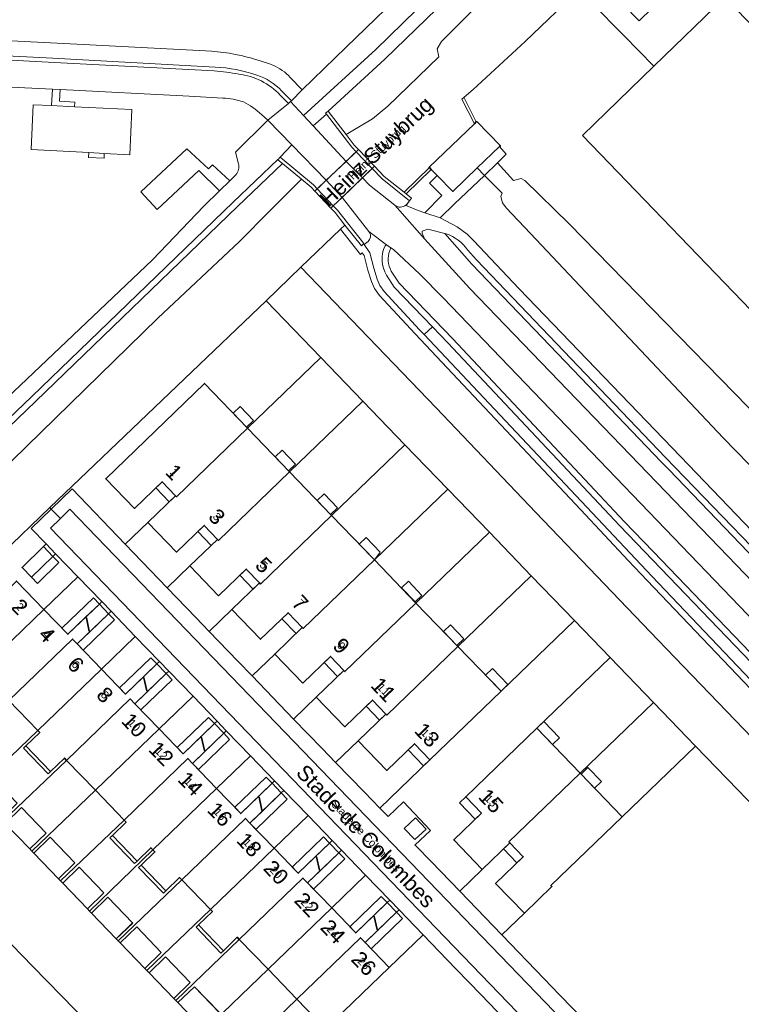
# Model space of a CAD drawing. Header units: metres. Extents: x 124322 to 125871, y 483990 to 485142.
# Tile 48 of 61: x 125176 to 125270, y 484317 to 484445. Entities that reach past the tile are written whole.
import ezdxf
from ezdxf.enums import TextEntityAlignment as Align

# ---------------------------------------------------------------- set-up
doc = ezdxf.new("R2010")
doc.units = ezdxf.units.M
for name, color, linetype, lineweight in [('B-RO-GK-KADEMUUR-GV', 7, 'Continuous', 18), ('B-RO-IE-TERREINAFSCHEIDING_KUNSTMATIG_MUUR-GV', 7, 'Continuous', 18), ('B-RO-KW-KUNSTWERK-GV', 170, 'Continuous', 18), ('B-RO-KW-KUNSTWERK_STEIGER-GV', 170, 'Continuous', 18), ('B-RO-OG-BEBOUWING-GV', 7, 'Continuous', 35), ('B-RO-OG-BEBOUWING-T18', 7, 'Continuous', 18), ('B-RO-OG-BEBOUWING-T18 @ 0.5', 7, 'Continuous', 18), ('B-RO-OG-BEBOUWING-T18 @ 1', 7, 'Continuous', 18), ('B-RO-OG-BEBOUWING_LUIFEL-GV', 7, 'Continuous', 18), ('B-RO-OG-TERREIN_CULTUURSCHEIDING-GV', 7, 'Continuous', 0), ('B-RO-OG-TERREIN_ERF-GV', 7, 'Continuous', 0), ('B-RO-OG-TOPOGRAFIE-T18', 7, 'Continuous', 18), ('B-RO-OG-TOPOGRAFIE-T18 @ 0.5', 7, 'Continuous', 18), ('B-RO-OG-TOPOGRAFIE-T18 @ 1', 7, 'Continuous', 18), ('B-RO-OG-WATER-GV', 151, 'Continuous', 13), ('B-RO-VH-ONVERHARD-GV', 252, 'Continuous', 18), ('B-RO-VH-VERHARDING_GESLOTEN-GV', 252, 'Continuous', 18), ('B-RO-VH-VERHARDING_OPEN-GV', 7, 'Continuous', 9)]:
    doc.layers.add(name, color=color, linetype=linetype, lineweight=lineweight)
doc.styles.add('IBstijl', font='arial.ttf', dxfattribs={"height": 2})

# ---------------------------------------------------------------- blocks, each defined once
blk = doc.blocks.new('*U143')
at = {"layer": 'B-RO-OG-TOPOGRAFIE-T18 @ 0.5', "style": 'IBstijl'}
blk.add_text('Stade de Colombes', height=1, rotation=-46, dxfattribs=at).set_placement((125221.466, 484338.576), align=Align.MIDDLE)
at = {"layer": 'B-RO-OG-TOPOGRAFIE-T18 @ 1', "style": 'IBstijl'}
blk.add_text('Stade de Colombes', height=2, rotation=-46, dxfattribs=at).set_placement((125221.466, 484338.576), align=Align.MIDDLE)
blk = doc.blocks.new('*U153')
at = {"layer": 'B-RO-OG-TOPOGRAFIE-T18 @ 0.5', "style": 'IBstijl'}
blk.add_text('Heinz Stuybrug', height=1, rotation=43.9, dxfattribs=at).set_placement((125222.954, 484427.508), align=Align.MIDDLE)
at = {"layer": 'B-RO-OG-TOPOGRAFIE-T18 @ 1', "style": 'IBstijl'}
blk.add_text('Heinz Stuybrug', height=2, rotation=43.9, dxfattribs=at).set_placement((125222.954, 484427.508), align=Align.MIDDLE)
blk = doc.blocks.new('*U397')
at = {"layer": 'B-RO-OG-BEBOUWING-T18 @ 0.5', "style": 'IBstijl'}
blk.add_text('20', height=1, rotation=-46, dxfattribs=at).set_placement((125209.739, 484333.824), align=Align.MIDDLE)
at = {"layer": 'B-RO-OG-BEBOUWING-T18 @ 1', "style": 'IBstijl'}
blk.add_text('20', height=2, rotation=-46, dxfattribs=at).set_placement((125209.739, 484333.824), align=Align.MIDDLE)
blk = doc.blocks.new('*U398')
at = {"layer": 'B-RO-OG-BEBOUWING-T18 @ 0.5', "style": 'IBstijl'}
blk.add_text('4', height=1, rotation=-46.1, dxfattribs=at).set_placement((125179.883, 484364.777), align=Align.MIDDLE)
at = {"layer": 'B-RO-OG-BEBOUWING-T18 @ 1', "style": 'IBstijl'}
blk.add_text('4', height=2, rotation=-46.1, dxfattribs=at).set_placement((125179.883, 484364.777), align=Align.MIDDLE)
blk = doc.blocks.new('*U399')
at = {"layer": 'B-RO-OG-BEBOUWING-T18 @ 0.5', "style": 'IBstijl'}
blk.add_text('6', height=1, rotation=-46, dxfattribs=at).set_placement((125183.648, 484360.875), align=Align.MIDDLE)
at = {"layer": 'B-RO-OG-BEBOUWING-T18 @ 1', "style": 'IBstijl'}
blk.add_text('6', height=2, rotation=-46, dxfattribs=at).set_placement((125183.648, 484360.875), align=Align.MIDDLE)
blk = doc.blocks.new('*U400')
at = {"layer": 'B-RO-OG-BEBOUWING-T18 @ 0.5', "style": 'IBstijl'}
blk.add_text('1', height=1, rotation=-46.1, dxfattribs=at).set_placement((125196.445, 484385.939), align=Align.MIDDLE)
at = {"layer": 'B-RO-OG-BEBOUWING-T18 @ 1', "style": 'IBstijl'}
blk.add_text('1', height=2, rotation=-46.1, dxfattribs=at).set_placement((125196.445, 484385.939), align=Align.MIDDLE)
blk = doc.blocks.new('*U401')
at = {"layer": 'B-RO-OG-BEBOUWING-T18 @ 0.5', "style": 'IBstijl'}
blk.add_text('14', height=1, rotation=-46, dxfattribs=at).set_placement((125198.602, 484345.371), align=Align.MIDDLE)
at = {"layer": 'B-RO-OG-BEBOUWING-T18 @ 1', "style": 'IBstijl'}
blk.add_text('14', height=2, rotation=-46, dxfattribs=at).set_placement((125198.602, 484345.371), align=Align.MIDDLE)
blk = doc.blocks.new('*U402')
at = {"layer": 'B-RO-OG-BEBOUWING-T18 @ 0.5', "style": 'IBstijl'}
blk.add_text('10', height=1, rotation=-46.1, dxfattribs=at).set_placement((125191.249, 484352.997), align=Align.MIDDLE)
at = {"layer": 'B-RO-OG-BEBOUWING-T18 @ 1', "style": 'IBstijl'}
blk.add_text('10', height=2, rotation=-46.1, dxfattribs=at).set_placement((125191.249, 484352.997), align=Align.MIDDLE)
blk = doc.blocks.new('*U403')
at = {"layer": 'B-RO-OG-BEBOUWING-T18 @ 0.5', "style": 'IBstijl'}
blk.add_text('15', height=1, rotation=-46.1, dxfattribs=at).set_placement((125237.728, 484343.138), align=Align.MIDDLE)
at = {"layer": 'B-RO-OG-BEBOUWING-T18 @ 1', "style": 'IBstijl'}
blk.add_text('15', height=2, rotation=-46.1, dxfattribs=at).set_placement((125237.728, 484343.138), align=Align.MIDDLE)
blk = doc.blocks.new('*U404')
at = {"layer": 'B-RO-OG-BEBOUWING-T18 @ 0.5', "style": 'IBstijl'}
blk.add_text('24', height=1, rotation=-46.1, dxfattribs=at).set_placement((125217.164, 484326.128), align=Align.MIDDLE)
at = {"layer": 'B-RO-OG-BEBOUWING-T18 @ 1', "style": 'IBstijl'}
blk.add_text('24', height=2, rotation=-46.1, dxfattribs=at).set_placement((125217.164, 484326.128), align=Align.MIDDLE)
blk = doc.blocks.new('*U405')
at = {"layer": 'B-RO-OG-BEBOUWING-T18 @ 0.5', "style": 'IBstijl'}
blk.add_text('12', height=1, rotation=-46.1, dxfattribs=at).set_placement((125194.802, 484349.313), align=Align.MIDDLE)
at = {"layer": 'B-RO-OG-BEBOUWING-T18 @ 1', "style": 'IBstijl'}
blk.add_text('12', height=2, rotation=-46.1, dxfattribs=at).set_placement((125194.802, 484349.313), align=Align.MIDDLE)
blk = doc.blocks.new('*U406')
at = {"layer": 'B-RO-OG-BEBOUWING-T18 @ 0.5', "style": 'IBstijl'}
blk.add_text('26', height=1, rotation=-46.1, dxfattribs=at).set_placement((125221.175, 484321.969), align=Align.MIDDLE)
at = {"layer": 'B-RO-OG-BEBOUWING-T18 @ 1', "style": 'IBstijl'}
blk.add_text('26', height=2, rotation=-46.1, dxfattribs=at).set_placement((125221.175, 484321.969), align=Align.MIDDLE)
blk = doc.blocks.new('*U407')
at = {"layer": 'B-RO-OG-BEBOUWING-T18 @ 0.5', "style": 'IBstijl'}
blk.add_text('3', height=1, rotation=-46.1, dxfattribs=at).set_placement((125202.036, 484380.137), align=Align.MIDDLE)
at = {"layer": 'B-RO-OG-BEBOUWING-T18 @ 1', "style": 'IBstijl'}
blk.add_text('3', height=2, rotation=-46.1, dxfattribs=at).set_placement((125202.036, 484380.137), align=Align.MIDDLE)
blk = doc.blocks.new('*U408')
at = {"layer": 'B-RO-OG-BEBOUWING-T18 @ 0.5', "style": 'IBstijl'}
blk.add_text('7', height=1, rotation=-46.1, dxfattribs=at).set_placement((125212.874, 484368.894), align=Align.MIDDLE)
at = {"layer": 'B-RO-OG-BEBOUWING-T18 @ 1', "style": 'IBstijl'}
blk.add_text('7', height=2, rotation=-46.1, dxfattribs=at).set_placement((125212.874, 484368.894), align=Align.MIDDLE)
blk = doc.blocks.new('*U409')
at = {"layer": 'B-RO-OG-BEBOUWING-T18 @ 0.5', "style": 'IBstijl'}
blk.add_text('8', height=1, rotation=-46, dxfattribs=at).set_placement((125187.448, 484356.936), align=Align.MIDDLE)
at = {"layer": 'B-RO-OG-BEBOUWING-T18 @ 1', "style": 'IBstijl'}
blk.add_text('8', height=2, rotation=-46, dxfattribs=at).set_placement((125187.448, 484356.936), align=Align.MIDDLE)
blk = doc.blocks.new('*U410')
at = {"layer": 'B-RO-OG-BEBOUWING-T18 @ 0.5', "style": 'IBstijl'}
blk.add_text('2', height=1, rotation=-46, dxfattribs=at).set_placement((125176.36, 484368.421), align=Align.MIDDLE)
at = {"layer": 'B-RO-OG-BEBOUWING-T18 @ 1', "style": 'IBstijl'}
blk.add_text('2', height=2, rotation=-46, dxfattribs=at).set_placement((125176.36, 484368.421), align=Align.MIDDLE)
blk = doc.blocks.new('*U411')
at = {"layer": 'B-RO-OG-BEBOUWING-T18 @ 0.5', "style": 'IBstijl'}
blk.add_text('16', height=1, rotation=-46, dxfattribs=at).set_placement((125202.437, 484341.396), align=Align.MIDDLE)
at = {"layer": 'B-RO-OG-BEBOUWING-T18 @ 1', "style": 'IBstijl'}
blk.add_text('16', height=2, rotation=-46, dxfattribs=at).set_placement((125202.437, 484341.396), align=Align.MIDDLE)
blk = doc.blocks.new('*U412')
at = {"layer": 'B-RO-OG-BEBOUWING-T18 @ 0.5', "style": 'IBstijl'}
blk.add_text('18', height=1, rotation=-46.1, dxfattribs=at).set_placement((125206.253, 484337.438), align=Align.MIDDLE)
at = {"layer": 'B-RO-OG-BEBOUWING-T18 @ 1', "style": 'IBstijl'}
blk.add_text('18', height=2, rotation=-46.1, dxfattribs=at).set_placement((125206.253, 484337.438), align=Align.MIDDLE)
blk = doc.blocks.new('*U413')
at = {"layer": 'B-RO-OG-BEBOUWING-T18 @ 0.5', "style": 'IBstijl'}
blk.add_text('11', height=1, rotation=-46.1, dxfattribs=at).set_placement((125223.723, 484357.639), align=Align.MIDDLE)
at = {"layer": 'B-RO-OG-BEBOUWING-T18 @ 1', "style": 'IBstijl'}
blk.add_text('11', height=2, rotation=-46.1, dxfattribs=at).set_placement((125223.723, 484357.639), align=Align.MIDDLE)
blk = doc.blocks.new('*U414')
at = {"layer": 'B-RO-OG-BEBOUWING-T18 @ 0.5', "style": 'IBstijl'}
blk.add_text('22', height=1, rotation=-46.1, dxfattribs=at).set_placement((125213.769, 484329.648), align=Align.MIDDLE)
at = {"layer": 'B-RO-OG-BEBOUWING-T18 @ 1', "style": 'IBstijl'}
blk.add_text('22', height=2, rotation=-46.1, dxfattribs=at).set_placement((125213.769, 484329.648), align=Align.MIDDLE)
blk = doc.blocks.new('*U415')
at = {"layer": 'B-RO-OG-BEBOUWING-T18 @ 0.5', "style": 'IBstijl'}
blk.add_text('5', height=1, rotation=-46.1, dxfattribs=at).set_placement((125208.122, 484373.824), align=Align.MIDDLE)
at = {"layer": 'B-RO-OG-BEBOUWING-T18 @ 1', "style": 'IBstijl'}
blk.add_text('5', height=2, rotation=-46.1, dxfattribs=at).set_placement((125208.122, 484373.824), align=Align.MIDDLE)
blk = doc.blocks.new('*U416')
at = {"layer": 'B-RO-OG-BEBOUWING-T18 @ 0.5', "style": 'IBstijl'}
blk.add_text('13', height=1, rotation=-46.1, dxfattribs=at).set_placement((125229.417, 484351.731), align=Align.MIDDLE)
at = {"layer": 'B-RO-OG-BEBOUWING-T18 @ 1', "style": 'IBstijl'}
blk.add_text('13', height=2, rotation=-46.1, dxfattribs=at).set_placement((125229.417, 484351.731), align=Align.MIDDLE)
blk = doc.blocks.new('*U417')
at = {"layer": 'B-RO-OG-BEBOUWING-T18 @ 0.5', "style": 'IBstijl'}
blk.add_text('9', height=1, rotation=-46.1, dxfattribs=at).set_placement((125218.244, 484363.321), align=Align.MIDDLE)
at = {"layer": 'B-RO-OG-BEBOUWING-T18 @ 1', "style": 'IBstijl'}
blk.add_text('9', height=2, rotation=-46.1, dxfattribs=at).set_placement((125218.244, 484363.321), align=Align.MIDDLE)

msp = doc.modelspace()

# ---------------------------------------------------------------- linework, layer by layer
at = {"layer": 'B-RO-GK-KADEMUUR-GV'}
for points in [[(125233.91, 484434.51), (125235.562, 484431.271), (125235.817, 484431.52), (125234.213, 484434.664)], [(125218.843, 484429.913), (125216.53, 484432.943), (125216.188, 484432.681), (125216.298, 484432.537), (125219.59, 484428.226), (125220.158, 484427.635), (125220.469, 484427.931), (125219.917, 484428.506)], [(125210.257, 484426.944), (125209.982, 484426.613), (125210.582, 484426.116), (125213.036, 484424.086), (125214.3, 484423.04), (125214.787, 484422.524), (125215.098, 484422.82), (125214.595, 484423.355)], [(125222.249, 484425.456), (125223.537, 484424.114), (125227.121, 484421.261), (125227.389, 484421.597), (125226.688, 484422.155), (125226.42, 484422.368), (125223.827, 484424.433), (125222.56, 484425.753)], [(125229.944, 484425.342), (125229.701, 484425.597), (125226.42, 484422.368), (125226.688, 484422.155)], [(125217.176, 484420.615), (125216.865, 484420.318), (125217.41, 484419.74), (125218.703, 484418.109), (125220.842, 484415.413), (125221.141, 484415.65), (125221.179, 484415.68), (125217.735, 484420.021)]]:
    msp.add_lwpolyline(points, close=True, dxfattribs=at)
at = {"layer": 'B-RO-IE-TERREINAFSCHEIDING_KUNSTMATIG_MUUR-GV'}
for points in [[(125220.158, 484427.635), (125222.249, 484425.456), (125222.56, 484425.753), (125220.469, 484427.931)], [(125215.098, 484422.82), (125214.787, 484422.524), (125216.865, 484420.318), (125217.176, 484420.615)]]:
    msp.add_lwpolyline(points, close=True, dxfattribs=at)
at = {"layer": 'B-RO-KW-KUNSTWERK-GV'}
msp.add_lwpolyline([(125222.56, 484425.753), (125220.469, 484427.931), (125214.787, 484422.524), (125216.865, 484420.318)], close=True, dxfattribs=at)
at = {"layer": 'B-RO-KW-KUNSTWERK_STEIGER-GV'}
for points in [[(125176.584, 484342.273), (125174.439, 484340.204), (125177.645, 484336.88), (125179.79, 484338.949)], [(125181.374, 484332.999), (125183.521, 484335.066), (125180.317, 484338.394), (125178.17, 484336.327)], [(125184.088, 484334.499), (125181.947, 484332.426), (125185.176, 484329.091), (125187.317, 484331.164)], [(125191.055, 484327.236), (125187.821, 484330.58), (125185.686, 484328.501), (125188.909, 484325.192)], [(125191.581, 484326.724), (125189.433, 484324.659), (125192.632, 484321.332), (125194.78, 484323.397)], [(125198.554, 484319.473), (125195.326, 484322.811), (125193.185, 484320.738), (125196.4, 484317.417)], [(125202.312, 484315.614), (125199.095, 484318.94), (125196.943, 484316.879), (125200.15, 484313.531)]]:
    msp.add_lwpolyline(points, close=True, dxfattribs=at)
at = {"layer": 'B-RO-OG-BEBOUWING-GV'}
for points in [[(125238.833, 484428.316), (125238.949, 484428.414), (125235.873, 484431.575), (125235.817, 484431.52), (125235.562, 484431.271), (125229.672, 484425.621), (125229.701, 484425.597), (125229.944, 484425.342), (125230.726, 484424.541), (125232.744, 484422.471), (125235.918, 484425.567)], [(125206.017, 484391.656), (125200.4, 484397.485), (125187.553, 484385.077), (125191.28, 484381.21), (125194.88, 484384.68), (125196.63, 484382.864), (125196.758, 484382.731)], [(125211.492, 484385.977), (125206.017, 484391.656), (125196.758, 484382.731), (125196.63, 484382.864), (125193.03, 484379.394), (125196.766, 484375.518), (125200.366, 484378.988), (125202.104, 484377.185), (125202.232, 484377.052)], [(125216.967, 484380.295), (125211.492, 484385.977), (125202.232, 484377.052), (125202.104, 484377.185), (125198.504, 484373.715), (125202.242, 484369.837), (125205.842, 484373.307), (125207.58, 484371.503), (125207.708, 484371.37)], [(125222.539, 484374.516), (125216.967, 484380.295), (125207.708, 484371.37), (125207.58, 484371.503), (125203.98, 484368.033), (125207.706, 484364.168), (125211.306, 484367.638), (125213.151, 484365.723), (125213.279, 484365.59)], [(125180.657, 484374.968), (125179.438, 484376.236), (125176.647, 484373.529), (125177.865, 484372.261)], [(125227.959, 484368.894), (125222.539, 484374.516), (125213.279, 484365.59), (125213.151, 484365.723), (125209.551, 484362.253), (125213.204, 484358.463), (125216.804, 484361.933), (125218.57, 484360.102), (125218.698, 484359.969)], [(125179.493, 484368.057), (125175.928, 484371.745), (125173.435, 484369.354), (125172.893, 484369.907), (125167.091, 484364.331), (125167.698, 484363.702), (125165.887, 484361.955), (125169.111, 484358.615), (125170.921, 484360.361), (125171.207, 484360.065)], [(125187.922, 484367.502), (125186.711, 484368.765), (125184.928, 484367.045), (125185.018, 484366.951), (125185.403, 484365.251), (125185.492, 484365.158)], [(125233.424, 484363.224), (125227.959, 484368.894), (125218.698, 484359.969), (125218.57, 484360.102), (125214.97, 484356.632), (125218.682, 484352.781), (125222.282, 484356.251), (125224.036, 484354.431), (125224.164, 484354.298)], [(125183.228, 484364.19), (125183.836, 484363.56), (125185.492, 484365.158), (125185.403, 484365.251), (125185.018, 484366.951), (125184.928, 484367.045), (125182.621, 484364.82), (125179.493, 484368.057), (125171.207, 484360.065), (125174.94, 484356.196)], [(125186.985, 484360.296), (125183.836, 484363.56), (125183.228, 484364.19), (125174.94, 484356.196), (125178.697, 484352.303)], [(125239.035, 484357.402), (125233.424, 484363.224), (125224.164, 484354.298), (125224.036, 484354.431), (125220.436, 484350.961), (125224.162, 484347.096), (125227.762, 484350.566), (125229.775, 484348.477)], [(125195.432, 484359.715), (125194.214, 484360.966), (125192.44, 484359.256), (125192.528, 484359.164), (125192.913, 484357.464), (125193.002, 484357.371)], [(125190.742, 484356.402), (125191.347, 484355.774), (125193.002, 484357.371), (125192.913, 484357.464), (125192.528, 484359.164), (125192.44, 484359.256), (125190.134, 484357.031), (125186.985, 484360.296), (125178.697, 484352.303), (125178.959, 484352.031), (125177.147, 484350.282), (125180.367, 484346.954), (125182.174, 484348.698), (125182.454, 484348.408)], [(125194.497, 484352.508), (125191.347, 484355.774), (125190.742, 484356.402), (125182.454, 484348.408), (125186.21, 484344.514)], [(125202.91, 484351.947), (125201.698, 484353.198), (125199.921, 484351.484), (125200.005, 484351.396), (125200.39, 484349.696), (125200.479, 484349.603)], [(125198.231, 484348.638), (125198.832, 484348.014), (125200.479, 484349.603), (125200.39, 484349.696), (125200.005, 484351.396), (125199.921, 484351.484), (125197.623, 484349.267), (125194.497, 484352.508), (125186.21, 484344.514), (125189.943, 484340.645)], [(125249.332, 484346.75), (125243.701, 484352.591), (125234.441, 484343.666), (125236.484, 484341.546), (125232.87, 484338.062), (125236.586, 484334.208), (125240.186, 484337.678), (125240.058, 484337.811)], [(125201.98, 484344.751), (125198.832, 484348.014), (125198.231, 484348.638), (125189.943, 484340.645), (125190.205, 484340.373), (125188.405, 484338.637), (125191.618, 484335.302), (125193.42, 484337.041), (125193.692, 484336.758)], [(125254.817, 484341.058), (125249.332, 484346.75), (125240.058, 484337.811), (125240.186, 484337.678), (125241.93, 484335.868), (125238.33, 484332.398), (125242.072, 484328.516), (125245.672, 484331.986), (125245.544, 484332.119)], [(125210.415, 484344.174), (125209.211, 484345.434), (125207.426, 484343.712), (125207.511, 484343.623), (125207.896, 484341.923), (125207.986, 484341.829)], [(125205.729, 484340.86), (125206.333, 484340.235), (125207.986, 484341.829), (125207.896, 484341.923), (125207.511, 484343.623), (125207.426, 484343.712), (125205.123, 484341.491), (125201.98, 484344.751), (125193.692, 484336.758), (125193.943, 484336.498), (125192.144, 484334.762), (125195.36, 484331.403), (125197.173, 484333.152), (125197.445, 484332.87)], [(125209.479, 484336.974), (125206.333, 484340.235), (125205.729, 484340.86), (125197.445, 484332.87), (125201.195, 484328.984)], [(125217.914, 484336.387), (125216.698, 484337.648), (125214.918, 484335.932), (125215.01, 484335.836), (125215.395, 484334.136), (125215.485, 484334.042)], [(125213.229, 484333.087), (125213.839, 484332.455), (125215.485, 484334.042), (125215.395, 484334.136), (125215.01, 484335.836), (125214.918, 484335.932), (125212.622, 484333.717), (125209.479, 484336.974), (125201.195, 484328.984), (125201.447, 484328.723), (125199.643, 484326.982), (125202.866, 484323.62), (125204.68, 484325.372), (125204.945, 484325.097)], [(125216.978, 484329.2), (125213.839, 484332.455), (125213.229, 484333.087), (125204.945, 484325.097), (125208.695, 484321.211)], [(125225.422, 484328.625), (125224.201, 484329.888), (125222.424, 484328.173), (125222.518, 484328.075), (125222.903, 484326.375), (125222.992, 484326.282)], [(125220.723, 484325.317), (125221.335, 484324.683), (125222.992, 484326.282), (125222.903, 484326.375), (125222.518, 484328.075), (125222.424, 484328.173), (125220.116, 484325.947), (125216.978, 484329.2), (125208.695, 484321.211), (125212.44, 484317.329)], [(125224.473, 484321.429), (125221.335, 484324.683), (125220.723, 484325.317), (125212.44, 484317.329), (125216.19, 484313.443)]]:
    msp.add_lwpolyline(points, close=True, dxfattribs=at)
at = {"layer": 'B-RO-OG-BEBOUWING_LUIFEL-GV'}
for points in [[(125204.139, 484393.604), (125205.889, 484391.788), (125206.789, 484392.656), (125205.039, 484394.472)], [(125209.626, 484387.913), (125211.364, 484386.11), (125212.263, 484386.977), (125210.525, 484388.78)], [(125194.059, 484383.889), (125195.809, 484382.073), (125196.63, 484382.864), (125194.88, 484384.68)], [(125215.101, 484382.231), (125216.839, 484380.428), (125217.74, 484381.296), (125216.001, 484383.099)], [(125199.545, 484378.197), (125201.283, 484376.394), (125202.104, 484377.185), (125200.366, 484378.988)], [(125220.565, 484376.563), (125222.539, 484374.516), (125223.31, 484375.515), (125221.465, 484377.43)], [(125180.657, 484374.968), (125177.865, 484372.261), (125178.645, 484371.457), (125181.434, 484374.162)], [(125205.021, 484372.516), (125206.759, 484370.712), (125207.58, 484371.503), (125205.842, 484373.307)], [(125226.064, 484370.86), (125227.83, 484369.028), (125228.729, 484369.894), (125226.963, 484371.726)], [(125186.711, 484368.765), (125185.932, 484369.57), (125181.843, 484365.626), (125182.621, 484364.82)], [(125187.922, 484367.502), (125183.836, 484363.56), (125184.614, 484362.754), (125188.7, 484366.695)], [(125210.485, 484366.847), (125212.33, 484364.932), (125213.151, 484365.723), (125211.306, 484367.638)], [(125231.542, 484365.177), (125233.296, 484363.357), (125234.195, 484364.223), (125232.441, 484366.043)], [(125194.214, 484360.966), (125193.435, 484361.772), (125189.356, 484357.837), (125190.134, 484357.031)], [(125215.983, 484361.142), (125217.749, 484359.311), (125218.57, 484360.102), (125216.804, 484361.933)], [(125195.432, 484359.715), (125191.347, 484355.774), (125192.125, 484354.967), (125196.21, 484358.908)], [(125237.021, 484359.492), (125239.035, 484357.402), (125239.934, 484358.269), (125237.92, 484360.358)], [(125221.461, 484355.46), (125223.215, 484353.64), (125224.036, 484354.431), (125222.282, 484356.251)], [(125197.623, 484349.267), (125201.698, 484353.198), (125200.919, 484354.003), (125196.845, 484350.073)], [(125243.701, 484352.591), (125245.745, 484350.472), (125246.643, 484351.338), (125244.6, 484353.458)], [(125203.686, 484351.14), (125202.91, 484351.947), (125198.832, 484348.014), (125199.61, 484347.208)], [(125177.147, 484350.282), (125176.837, 484349.983), (125180.058, 484346.655), (125180.367, 484346.954)], [(125226.934, 484349.768), (125228.946, 484347.68), (125229.775, 484348.477), (125227.762, 484350.566)], [(125249.46, 484346.617), (125251.204, 484344.808), (125252.103, 484345.674), (125250.359, 484347.484)], [(125209.211, 484345.434), (125208.432, 484346.239), (125204.345, 484342.297), (125205.123, 484341.491)], [(125210.415, 484344.174), (125206.333, 484340.235), (125207.111, 484339.429), (125211.193, 484343.367)], [(125234.441, 484343.666), (125233.613, 484342.868), (125235.656, 484340.748), (125236.484, 484341.546)], [(125188.405, 484338.637), (125188.095, 484338.338), (125191.308, 484335.004), (125191.618, 484335.302)], [(125216.698, 484337.648), (125215.919, 484338.454), (125211.844, 484334.523), (125212.622, 484333.717)], [(125239.365, 484336.887), (125241.109, 484335.077), (125241.93, 484335.868), (125240.186, 484337.678)], [(125217.914, 484336.387), (125213.839, 484332.455), (125214.616, 484331.649), (125218.692, 484335.58)], [(125192.144, 484334.762), (125191.833, 484334.465), (125195.049, 484331.106), (125195.36, 484331.403)], [(125224.201, 484329.888), (125223.423, 484330.694), (125219.338, 484326.754), (125220.116, 484325.947)], [(125225.422, 484328.625), (125221.335, 484324.683), (125222.113, 484323.877), (125226.2, 484327.819)], [(125199.643, 484326.982), (125199.332, 484326.684), (125202.555, 484323.322), (125202.866, 484323.62)]]:
    msp.add_lwpolyline(points, close=True, dxfattribs=at)
at = {"layer": 'B-RO-OG-TERREIN_CULTUURSCHEIDING-GV'}
for points in [[(125211.586, 484437.319), (125213.14, 484435.695), (125218.856, 484441.265), (125227.849, 484449.972), (125227.253, 484450.577), (125225.017, 484452.844), (125224.34, 484453.58), (125222.34, 484452.39), (125221.421, 484452.068), (125222.435, 484451.012), (125223.73, 484449.663), (125221.891, 484447.94), (125220.582, 484449.303), (125216.051, 484449.026), (125215.973, 484449.083), (125214.873, 484447.88), (125214.112, 484448.168), (125213.38, 484448.519), (125212.679, 484448.932), (125209.304, 484451.935), (125203.751, 484457.13), (125181.611, 484480.441), (125171.512, 484490.441), (125171.169, 484490.797)], [(125158.471, 484442.97), (125162.36, 484442.741), (125183.797, 484441.633), (125199.733, 484440.828)], [(125202.809, 484434.626), (125198.408, 484434.87), (125181.595, 484435.729), (125181.501, 484434.223), (125183.512, 484434.112), (125183.486, 484433.494), (125190.946, 484433.131), (125190.694, 484427.26), (125187.348, 484427.432), (125187.318, 484426.818), (125185.306, 484426.916), (125185.336, 484427.534), (125177.834, 484427.919), (125178.101, 484433.771), (125180.495, 484433.648), (125180.614, 484435.779), (125165.318, 484436.538)], [(125208.65, 484431.752), (125207.823, 484432.487)], [(125204.822, 484426.072), (125204.444, 484427.592), (125208.65, 484431.752)], [(125168.29, 484397.67), (125166.96, 484395.44), (125164.79, 484392.76), (125167.521, 484389.762), (125168.06, 484389.17), (125173.82, 484394.79), (125193.64, 484413.58), (125200.337, 484420.564), (125202.373, 484422.567), (125199.675, 484425.192), (125194.238, 484420.116), (125192.098, 484422.408), (125198.101, 484428.013), (125200.943, 484425.405), (125201.442, 484425.95), (125203.702, 484423.876), (125204.499, 484424.66)], [(124923.524, 484148.809), (124929.064, 484154.283), (124943.957, 484168.145), (124958.249, 484182.567), (124972.446, 484195.964), (124983.061, 484206.45), (124991.719, 484214.957), (125035.095, 484256.924), (125081.395, 484301.244), (125145.187, 484363.095), (125156.888, 484374.424), (125171.254, 484388.333), (125178.454, 484395.193), (125204.693, 484420.512), (125210.582, 484426.116)], [(125210.582, 484426.116), (125209.982, 484426.613), (125209.962, 484426.63), (125204.14, 484421.09), (125177.9, 484395.77), (125170.7, 484388.91), (125144.63, 484363.67), (125135.64, 484354.954), (125080.84, 484301.82), (125059.907, 484281.783), (125034.54, 484257.5), (124991.16, 484215.53), (124984.722, 484209.203), (124982.5, 484207.02), (124971.89, 484196.54), (124957.69, 484183.14), (124943.4, 484168.72), (124928.51, 484154.86), (124924.35, 484150.751)], [(125278.735, 484350.164), (125258.079, 484371.83), (125255.611, 484374.45), (125249.417, 484381.025), (125227.835, 484403.934), (125223.191, 484408.951), (125222.546, 484409.838), (125222.168, 484410.766), (125221.691, 484412.247), (125221.2, 484414.135), (125220.962, 484414.487), (125220.712, 484414.289), (125218.124, 484417.552), (125212.975, 484412.599), (125230.57, 484394.3), (125243.55, 484380.67), (125259.45, 484364.09), (125275.12, 484347.84)], [(125279.31, 484350.72), (125258.66, 484372.38), (125229.026, 484403.836), (125228.42, 484404.48), (125223.81, 484409.46), (125223.25, 484410.23), (125222.92, 484411.04), (125222.46, 484412.47), (125221.94, 484414.47), (125221.187, 484415.582), (125221.141, 484415.65), (125220.842, 484415.413), (125218.703, 484418.109), (125218.124, 484417.552), (125220.712, 484414.289), (125220.962, 484414.487), (125221.2, 484414.135), (125221.691, 484412.247), (125222.168, 484410.766), (125222.546, 484409.838), (125223.191, 484408.951), (125227.835, 484403.934), (125249.417, 484381.025), (125255.611, 484374.45), (125258.079, 484371.83), (125278.735, 484350.164)], [(125231.88, 484416.97), (125231.715, 484417.01), (125235.241, 484413.028), (125249.422, 484398.226), (125259.893, 484387.296), (125260.896, 484386.256), (125272.288, 484374.443), (125297.009, 484348.899), (125306.555, 484338.779), (125306.647, 484338.818), (125306.707, 484338.848), (125306.708, 484339.794), (125305.496, 484341.067), (125297.587, 484349.452), (125272.863, 484374.999), (125260.47, 484387.85)], [(125224.688, 484415.138), (125224.11, 484415.51), (125223.93, 484415.38)], [(125231.5, 484408.64), (125228.48, 484411.72), (125225.01, 484414.93), (125224.688, 484415.138), (125224.54, 484414.771)], [(125224.54, 484414.771), (125224.688, 484415.138)], [(125260.47, 484387.85), (125235.83, 484413.57), (125234.67, 484414.88)], [(125224.12, 484411.56), (125225.13, 484410.03), (125230.106, 484404.854), (125232.12, 484402.76), (125254.51, 484378.96), (125290.897, 484341.103), (125302.003, 484329.636), (125304.357, 484326.768), (125305.372, 484325.531), (125311.963, 484324.885), (125311.081, 484325.775), (125305.78, 484326.295), (125302.601, 484330.169), (125291.473, 484341.658), (125258.892, 484375.553), (125255.09, 484379.511), (125250.582, 484384.303), (125232.7, 484403.311), (125225.757, 484410.532), (125224.803, 484411.978), (125224.722, 484412.12)], [(125224.722, 484412.12), (125224.803, 484411.978), (125225.757, 484410.532), (125232.7, 484403.311), (125250.582, 484384.303), (125255.09, 484379.511), (125258.892, 484375.553), (125291.473, 484341.658), (125302.601, 484330.169), (125305.78, 484326.295), (125311.081, 484325.775), (125310.912, 484325.946), (125307.252, 484329.644), (125306.862, 484330.038), (125306.761, 484330.122), (125293.672, 484343.988), (125286.15, 484351.76), (125231.5, 484408.64)]]:
    msp.add_lwpolyline(points, dxfattribs=at)
for points in [[(125199.733, 484440.828, -0.0559089), (125205.958, 484439.977)], [(125205.958, 484439.977, -0.0246605), (125209.309, 484438.938)], [(125209.309, 484438.938, -0.1019611), (125211.586, 484437.319)], [(125205.471, 484434.154, 0.0650816), (125202.809, 484434.626)], [(125207.823, 484432.487, 0.0698422), (125205.471, 484434.154)], [(125204.499, 484424.66, 0.2524931), (125204.822, 484426.072)], [(125234.67, 484414.88, 0.1631346), (125231.88, 484416.97)], [(125223.93, 484415.38, 0.2514833), (125224.12, 484411.56)], [(125224.54, 484414.771, 0.2140705), (125224.722, 484412.12)], [(125224.722, 484412.12, -0.2140705), (125224.54, 484414.771)]]:
    msp.add_lwpolyline(points, format="xyb", dxfattribs=at)
for points in [[(125231.715, 484417.01), (125229.51, 484417.55), (125228.76, 484417.29), (125228.75, 484417.04), (125229.07, 484416.33), (125234.99, 484409.83), (125268.559, 484374.999), (125295.837, 484346.651), (125303.212, 484339.119), (125303.654, 484338.708), (125303.82, 484338.554), (125305.936, 484338.516), (125306.555, 484338.779), (125297.009, 484348.899), (125272.288, 484374.443), (125260.896, 484386.256), (125259.893, 484387.296), (125249.422, 484398.226), (125235.241, 484413.028)], [(125178.042, 484321.553), (125148.275, 484352.263), (125143.483, 484347.405), (125147.745, 484343.201), (125149.692, 484343.836), (125151.14, 484343.836), (125166.933, 484327.706), (125172.45, 484322.398), (125171.898, 484319.779), (125172.588, 484317.021), (125175.898, 484311.369), (125189.07, 484296.755), (125204.492, 484282.825), (125207.339, 484281.588), (125210.185, 484281.093), (125213.527, 484280.969), (125214.201, 484281.206), (125230.083, 484265.314), (125231.581, 484266.787)]]:
    msp.add_lwpolyline(points, close=True, dxfattribs=at)
at = {"layer": 'B-RO-OG-TERREIN_ERF-GV'}
for points in [[(125215.567, 484400.862), (125208.435, 484408.257), (125197.79, 484398.08), (125180.272, 484381.309), (125180.441, 484381.134), (125183.152, 484383.769), (125190.072, 484376.543), (125193.03, 484379.394), (125196.63, 484382.864), (125194.88, 484384.68), (125191.28, 484381.21), (125187.553, 484385.077), (125200.4, 484397.485), (125206.017, 484391.656)], [(125221.043, 484395.184), (125215.567, 484400.862), (125206.017, 484391.656), (125211.492, 484385.977)], [(125226.521, 484389.504), (125221.043, 484395.184), (125211.492, 484385.977), (125216.967, 484380.295)], [(125232.094, 484383.726), (125226.521, 484389.504), (125216.967, 484380.295), (125222.539, 484374.516)], [(125237.516, 484378.105), (125232.094, 484383.726), (125222.539, 484374.516), (125227.959, 484368.894)], [(125193.03, 484379.394), (125190.072, 484376.543), (125195.553, 484370.871), (125198.504, 484373.715), (125202.104, 484377.185), (125200.366, 484378.988), (125196.766, 484375.518)], [(125242.982, 484372.437), (125237.516, 484378.105), (125227.959, 484368.894), (125233.424, 484363.224)], [(125179.794, 484376.579), (125179.438, 484376.236), (125180.657, 484374.968), (125181.015, 484375.313)], [(125198.504, 484373.715), (125195.553, 484370.871), (125199.273, 484367.028), (125201.038, 484365.197), (125203.98, 484368.033), (125207.58, 484371.503), (125205.842, 484373.307), (125202.242, 484369.837)], [(125186.711, 484368.765), (125187.035, 484369.076), (125183.908, 484372.315), (125179.493, 484368.057), (125182.621, 484364.82), (125184.928, 484367.045)], [(125248.595, 484366.618), (125242.982, 484372.437), (125233.424, 484363.224), (125239.035, 484357.402)], [(125187.035, 484369.076), (125186.711, 484368.765), (125187.922, 484367.502), (125188.25, 484367.816)], [(125191.399, 484364.554), (125188.25, 484367.816), (125187.922, 484367.502), (125185.492, 484365.158), (125183.836, 484363.56), (125186.985, 484360.296)], [(125203.98, 484368.033), (125201.038, 484365.197), (125204.755, 484361.327), (125206.608, 484359.416), (125209.551, 484362.253), (125213.151, 484365.723), (125211.306, 484367.638), (125207.706, 484364.168)], [(125194.214, 484360.966), (125194.547, 484361.291), (125191.399, 484364.554), (125186.985, 484360.296), (125190.134, 484357.031), (125192.44, 484359.256)], [(125209.551, 484362.253), (125206.608, 484359.416), (125212.022, 484353.791), (125214.97, 484356.632), (125218.57, 484360.102), (125216.804, 484361.933), (125213.204, 484358.463)], [(125258.881, 484355.954), (125253.248, 484361.795), (125243.701, 484352.591), (125249.332, 484346.75)], [(125194.547, 484361.291), (125194.214, 484360.966), (125195.432, 484359.715), (125195.761, 484360.034)], [(125198.914, 484356.767), (125195.761, 484360.034), (125195.432, 484359.715), (125193.002, 484357.371), (125191.347, 484355.774), (125194.497, 484352.508)], [(125201.698, 484353.198), (125202.039, 484353.529), (125198.914, 484356.767), (125194.497, 484352.508), (125197.623, 484349.267), (125199.921, 484351.484)], [(125224.036, 484354.431), (125222.282, 484356.251), (125218.682, 484352.781), (125214.97, 484356.632), (125212.022, 484353.791), (125215.725, 484349.956), (125217.489, 484348.14), (125220.436, 484350.961)], [(125178.697, 484352.303), (125174.94, 484356.196), (125166.674, 484348.226), (125166.933, 484347.964), (125169.075, 484350.036), (125172.302, 484346.699), (125170.16, 484344.627), (125170.412, 484344.347)], [(125264.369, 484350.264), (125258.881, 484355.954), (125249.332, 484346.75), (125254.817, 484341.058)], [(125202.039, 484353.529), (125201.698, 484353.198), (125202.91, 484351.947), (125203.25, 484352.274)], [(125182.454, 484348.408), (125182.174, 484348.698), (125180.367, 484346.954), (125177.147, 484350.282), (125178.959, 484352.031), (125178.697, 484352.303), (125170.412, 484344.347), (125170.664, 484344.067), (125172.804, 484346.14), (125176.022, 484342.818), (125173.882, 484340.745), (125174.159, 484340.476)], [(125206.399, 484349.012), (125203.25, 484352.274), (125202.91, 484351.947), (125200.479, 484349.603), (125198.832, 484348.014), (125201.98, 484344.751)], [(125229.775, 484348.477), (125227.762, 484350.566), (125224.162, 484347.096), (125220.436, 484350.961), (125217.489, 484348.14), (125221.233, 484344.277), (125223.239, 484342.198)], [(125209.211, 484345.434), (125209.544, 484345.752), (125206.399, 484349.012), (125201.98, 484344.751), (125205.123, 484341.491), (125207.426, 484343.712)], [(125186.21, 484344.514), (125182.454, 484348.408), (125174.159, 484340.476), (125174.439, 484340.204), (125176.584, 484342.273), (125179.79, 484338.949), (125177.645, 484336.88), (125177.909, 484336.602)], [(125209.544, 484345.752), (125209.211, 484345.434), (125210.415, 484344.174), (125210.753, 484344.5)], [(125189.943, 484340.645), (125186.21, 484344.514), (125177.909, 484336.602), (125178.17, 484336.327), (125180.317, 484338.394), (125183.521, 484335.066), (125181.374, 484332.999), (125181.659, 484332.714)], [(125213.9, 484341.239), (125210.753, 484344.5), (125210.415, 484344.174), (125207.986, 484341.829), (125206.333, 484340.235), (125209.479, 484336.974)], [(125216.698, 484337.648), (125217.043, 484337.982), (125213.9, 484341.239), (125209.479, 484336.974), (125212.622, 484333.717), (125214.918, 484335.932)], [(125193.692, 484336.758), (125193.42, 484337.041), (125191.618, 484335.302), (125188.405, 484338.637), (125190.205, 484340.373), (125189.943, 484340.645), (125181.659, 484332.714), (125181.947, 484332.426), (125184.088, 484334.499), (125187.317, 484331.164), (125185.176, 484329.091), (125185.434, 484328.793)], [(125217.043, 484337.982), (125216.698, 484337.648), (125217.914, 484336.387), (125218.262, 484336.719)], [(125240.186, 484337.678), (125236.586, 484334.208), (125233.655, 484331.392), (125239.141, 484325.691), (125242.072, 484328.516), (125238.33, 484332.398), (125241.93, 484335.868)], [(125197.445, 484332.87), (125197.173, 484333.152), (125195.36, 484331.403), (125192.144, 484334.762), (125193.943, 484336.498), (125193.692, 484336.758), (125185.434, 484328.793), (125185.686, 484328.501), (125187.821, 484330.58), (125191.044, 484327.271), (125188.909, 484325.192), (125189.171, 484324.925)], [(125221.402, 484333.466), (125218.262, 484336.719), (125217.914, 484336.387), (125215.485, 484334.042), (125213.839, 484332.455), (125216.978, 484329.2)], [(125201.195, 484328.984), (125197.445, 484332.87), (125189.171, 484324.925), (125189.433, 484324.659), (125191.581, 484326.724), (125194.78, 484323.397), (125192.632, 484321.332), (125192.893, 484321.052)], [(125224.201, 484329.888), (125224.54, 484330.215), (125221.402, 484333.466), (125216.978, 484329.2), (125220.116, 484325.947), (125222.424, 484328.173)], [(125224.54, 484330.215), (125224.201, 484329.888), (125225.422, 484328.625), (125225.761, 484328.949)], [(125204.945, 484325.097), (125204.68, 484325.372), (125202.866, 484323.62), (125199.643, 484326.982), (125201.447, 484328.723), (125201.195, 484328.984), (125192.893, 484321.052), (125193.185, 484320.738), (125195.326, 484322.811), (125198.541, 484319.49), (125196.4, 484317.417), (125196.672, 484317.147)], [(125228.899, 484325.698), (125225.761, 484328.949), (125225.422, 484328.625), (125222.992, 484326.282), (125221.335, 484324.683), (125224.473, 484321.429)], [(125208.695, 484321.211), (125204.945, 484325.097), (125196.672, 484317.147), (125196.943, 484316.879), (125199.095, 484318.94), (125202.302, 484315.592), (125200.15, 484313.531), (125200.42, 484313.261)], [(125212.44, 484317.329), (125208.695, 484321.211), (125200.42, 484313.261), (125200.692, 484312.989), (125202.842, 484315.052), (125206.06, 484311.699), (125203.91, 484309.636), (125204.185, 484309.355)], [(125216.19, 484313.443), (125212.44, 484317.329), (125204.185, 484309.355), (125204.458, 484309.076), (125206.598, 484311.15), (125209.831, 484307.814), (125207.691, 484305.74), (125207.942, 484305.481)]]:
    msp.add_lwpolyline(points, close=True, dxfattribs=at)
msp.add_lwpolyline([(125175.928, 484371.745), (125179.493, 484368.057), (125183.908, 484372.315), (125181.015, 484375.313), (125180.657, 484374.968), (125177.865, 484372.261), (125176.647, 484373.529), (125179.438, 484376.236), (125179.794, 484376.579), (125177.839, 484378.604), (125180.441, 484381.134), (125180.272, 484381.309), (125167.79, 484369.36)], dxfattribs=at)
at = {"layer": 'B-RO-OG-WATER-GV'}
for points in [[(125243.695, 484454.501), (125231.27, 484442), (125230.71, 484441.03), (125230.94, 484440), (125224.28, 484433.59), (125222.29, 484431.93), (125219.51, 484430.27), (125218.843, 484429.913), (125219.917, 484428.506), (125220.469, 484427.931), (125220.158, 484427.635), (125218.855, 484426.395), (125216.262, 484423.928), (125215.098, 484422.82), (125214.787, 484422.524), (125214.3, 484423.04), (125213.036, 484424.086), (125208.92, 484419.94), (125204.95, 484415.98), (125194.32, 484405.97), (125173.34, 484385.52)], [(125167.79, 484369.36), (125180.272, 484381.309), (125197.79, 484398.08), (125208.435, 484408.257), (125212.975, 484412.599), (125218.124, 484417.552), (125218.703, 484418.109), (125217.41, 484419.74), (125216.865, 484420.318), (125217.176, 484420.615), (125218.324, 484421.711), (125220.978, 484424.243), (125222.249, 484425.456), (125222.56, 484425.753), (125223.827, 484424.433), (125226.42, 484422.368), (125229.701, 484425.597), (125229.672, 484425.621), (125235.562, 484431.271), (125233.91, 484434.51), (125235.39, 484435.74), (125242.16, 484442), (125249.245, 484448.834)], [(125275.12, 484347.84), (125259.45, 484364.09), (125243.55, 484380.67), (125230.57, 484394.3), (125212.975, 484412.599), (125208.435, 484408.257), (125215.567, 484400.862), (125221.043, 484395.184), (125226.521, 484389.504), (125232.094, 484383.726), (125237.516, 484378.105), (125242.982, 484372.437), (125248.595, 484366.618), (125253.248, 484361.795), (125258.881, 484355.954), (125264.369, 484350.264), (125269.871, 484344.56), (125275.348, 484338.881)], [(125148.275, 484352.263), (125178.042, 484321.553), (125231.581, 484266.787)], [(125202.302, 484315.592), (125199.095, 484318.94), (125196.943, 484316.879), (125196.672, 484317.147), (125196.4, 484317.417), (125198.541, 484319.49), (125195.326, 484322.811), (125193.185, 484320.738), (125192.893, 484321.052), (125192.632, 484321.332), (125194.78, 484323.397), (125191.581, 484326.724), (125189.433, 484324.659), (125189.171, 484324.925), (125188.909, 484325.192), (125191.044, 484327.271), (125187.821, 484330.58), (125185.686, 484328.501), (125185.434, 484328.793), (125185.176, 484329.091), (125187.317, 484331.164), (125184.088, 484334.499), (125181.947, 484332.426), (125181.659, 484332.714), (125181.374, 484332.999), (125183.521, 484335.066), (125180.317, 484338.394), (125178.17, 484336.327), (125177.909, 484336.602), (125177.645, 484336.88), (125179.79, 484338.949), (125176.584, 484342.273), (125174.439, 484340.204)]]:
    msp.add_lwpolyline(points, dxfattribs=at)
msp.add_lwpolyline([(125240.65, 484423.91), (125238.57, 484426.21), (125236.9, 484424.56), (125239.2, 484422.24), (125239.02, 484421.8), (125239.22, 484420.98), (125239.72, 484420.34), (125242.88, 484417.02), (125267.98, 484390.4), (125306.4, 484350.98), (125313.03, 484344.2), (125313.57, 484344.29), (125315.24, 484345.64), (125315.62, 484346.11), (125315.45, 484346.72), (125314.94, 484347.49), (125304.81, 484358.44), (125276.58, 484388.91), (125247.91, 484418.27), (125242.13, 484423.91), (125241.67, 484424.17)], close=True, dxfattribs=at)
at = {"layer": 'B-RO-VH-ONVERHARD-GV'}
msp.add_lwpolyline([(125183.486, 484433.494), (125180.495, 484433.648), (125178.101, 484433.771), (125177.834, 484427.919), (125185.336, 484427.534), (125187.348, 484427.432), (125190.694, 484427.26), (125190.946, 484433.131)], close=True, dxfattribs=at)
at = {"layer": 'B-RO-VH-VERHARDING_GESLOTEN-GV'}
for points in [[(125274.118, 484491.136), (125287.348, 484504.036), (125310.137, 484525.982), (125308.266, 484527.934), (125292.976, 484513.09), (125290, 484510.2), (125286.772, 484507.066), (125280.74, 484501.21), (125255.868, 484477.101), (125227.849, 484449.972), (125218.856, 484441.265), (125213.14, 484435.695), (125211.726, 484434.264), (125211.624, 484434.169), (125213.325, 484432.366), (125222.709, 484440.97)], [(125311.461, 484524.601), (125310.137, 484525.982), (125287.348, 484504.036), (125274.118, 484491.136), (125222.709, 484440.97), (125213.325, 484432.366), (125214.58, 484431.01), (125216.298, 484432.537), (125216.188, 484432.681), (125216.53, 484432.943), (125223.89, 484439.72), (125241.483, 484456.761), (125243.411, 484458.628), (125275.5, 484489.71), (125288.73, 484502.61)], [(125258.933, 484438.77), (125249.666, 484429.767), (125273.903, 484404.61), (125292.6, 484422.624), (125291.259, 484424.007), (125268.201, 484447.773)], [(125214.58, 484431.01), (125213.325, 484432.366), (125211.624, 484434.169), (125211.354, 484433.92), (125208.65, 484431.752), (125211.794, 484428.534), (125216.262, 484423.928), (125218.855, 484426.395)], [(125202.373, 484422.567), (125203.702, 484423.876), (125201.442, 484425.95), (125200.943, 484425.405), (125198.101, 484428.013), (125192.098, 484422.408), (125194.238, 484420.116), (125199.675, 484425.192)], [(125220.978, 484424.243), (125218.855, 484426.395), (125216.262, 484423.928), (125218.324, 484421.711)], [(125227.895, 484340.94), (125226.433, 484339.555), (125227.815, 484338.108), (125229.268, 484339.461)]]:
    msp.add_lwpolyline(points, close=True, dxfattribs=at)
for points in [[(125265.465, 484452.949), (125257.009, 484444.688), (125252.85, 484448.992)], [(125250.828, 484447.053), (125255.019, 484442.767), (125258.933, 484438.77), (125268.201, 484447.773), (125291.259, 484424.007), (125291.634, 484424.37), (125310.986, 484442.987), (125302.866, 484451.409)], [(125158.471, 484442.97), (125158.312, 484440.965), (125180.664, 484439.821), (125201.787, 484438.672)], [(125199.733, 484440.828), (125183.797, 484441.633), (125162.36, 484442.741), (125158.471, 484442.97)], [(125158.27, 484440.471), (125158.27, 484436.946), (125158.814, 484436.914), (125160.613, 484436.81), (125165.318, 484436.538), (125180.614, 484435.779), (125181.595, 484435.729), (125198.408, 484434.87), (125202.809, 484434.626)], [(125201.651, 484438.162), (125180.061, 484439.292), (125158.27, 484440.471)], [(125210.459, 484435.596), (125211.726, 484434.264), (125213.14, 484435.695), (125211.586, 484437.319)], [(125207.823, 484432.487), (125208.65, 484431.752), (125211.354, 484433.92), (125210.276, 484435.016)], [(125177.9, 484395.77), (125204.14, 484421.09), (125209.962, 484426.63), (125209.982, 484426.613), (125210.257, 484426.944), (125211.794, 484428.534), (125208.65, 484431.752), (125204.444, 484427.592), (125204.822, 484426.072)], [(125204.499, 484424.66), (125203.702, 484423.876), (125202.373, 484422.567), (125200.337, 484420.564), (125193.64, 484413.58), (125173.82, 484394.79), (125168.06, 484389.17), (125144.91, 484367.04), (125134.092, 484356.55), (125135.64, 484354.954), (125144.63, 484363.67), (125170.7, 484388.91), (125177.9, 484395.77)], [(125229.07, 484416.33), (125225.193, 484420.687), (125221.908, 484423.301), (125220.978, 484424.243), (125218.324, 484421.711), (125218.39, 484421.64), (125221.8, 484417.26), (125224.11, 484415.51), (125224.688, 484415.138), (125225.01, 484414.93), (125228.48, 484411.72), (125231.5, 484408.64), (125286.15, 484351.76), (125293.672, 484343.988), (125306.761, 484330.122), (125306.862, 484330.038), (125307.252, 484329.644), (125310.912, 484325.946), (125313.479, 484328.436)], [(125262.434, 484387.985), (125241.41, 484409.82), (125235.45, 484416.08), (125234.62, 484416.93), (125233.31, 484417.86), (125231.1, 484419.03), (125229.1, 484419.71), (125228.26, 484419.99), (125226.77, 484420.61), (125226.81, 484420.87)], [(125225.339, 484420.587), (125225.193, 484420.687), (125229.07, 484416.33), (125228.75, 484417.04), (125228.76, 484417.29), (125229.51, 484417.55), (125231.715, 484417.01), (125231.88, 484416.97)], [(125224.11, 484415.51), (125221.8, 484417.26), (125221.899, 484417.129)], [(125221.72, 484415.97), (125221.187, 484415.582), (125221.94, 484414.47), (125222.46, 484412.47), (125222.92, 484411.04), (125223.25, 484410.23), (125223.81, 484409.46), (125228.42, 484404.48), (125229.026, 484403.836), (125230.106, 484404.854), (125225.13, 484410.03), (125224.12, 484411.56)], [(125312.432, 484330.966), (125312.408, 484331.664), (125312.775, 484332.331), (125312.931, 484332.614), (125313.927, 484334.691), (125314.288, 484335.469), (125314.579, 484336.094), (125314.827, 484336.695), (125311.5, 484340.256), (125309.824, 484339.906), (125306.647, 484338.818), (125306.555, 484338.779), (125305.936, 484338.516), (125303.82, 484338.554), (125303.654, 484338.708), (125303.212, 484339.119), (125295.837, 484346.651), (125268.559, 484374.999), (125234.99, 484409.83), (125229.07, 484416.33)], [(125223.93, 484415.38), (125224.11, 484415.51)], [(125234.67, 484414.88), (125235.83, 484413.57), (125260.47, 484387.85), (125272.863, 484374.999), (125297.587, 484349.452), (125305.496, 484341.067), (125306.708, 484339.794), (125306.707, 484338.848), (125306.647, 484338.818), (125309.824, 484339.906), (125307.989, 484340.748), (125298.783, 484350.581), (125274.894, 484374.999), (125262.434, 484387.985)]]:
    msp.add_lwpolyline(points, dxfattribs=at)
for points in [[(125205.958, 484439.977, 0.0559089), (125199.733, 484440.828)], [(125209.309, 484438.938, 0.0246605), (125205.958, 484439.977)], [(125201.787, 484438.672, -0.0739363), (125207.239, 484437.598)], [(125211.586, 484437.319, 0.1019611), (125209.309, 484438.938)], [(125204.868, 484437.738, 0.0325609), (125201.651, 484438.162)], [(125210.276, 484435.016, 0.1786752), (125204.868, 484437.738)], [(125207.239, 484437.598, -0.1242038), (125210.459, 484435.596)], [(125202.809, 484434.626, -0.0650816), (125205.471, 484434.154)], [(125205.471, 484434.154, -0.0698422), (125207.823, 484432.487)], [(125204.822, 484426.072, -0.2524931), (125204.499, 484424.66)], [(125226.81, 484420.87, -0.3693005), (125225.339, 484420.587)], [(125221.899, 484417.129, -0.3675132), (125221.72, 484415.97)], [(125231.88, 484416.97, -0.1631346), (125234.67, 484414.88)], [(125224.12, 484411.56, -0.2514833), (125223.93, 484415.38)]]:
    msp.add_lwpolyline(points, format="xyb", dxfattribs=at)
at = {"layer": 'B-RO-VH-VERHARDING_OPEN-GV'}
for points in [[(125158.312, 484440.965), (125158.291, 484440.718), (125158.27, 484440.471), (125180.061, 484439.292), (125201.651, 484438.162)], [(125201.787, 484438.672), (125180.664, 484439.821), (125158.312, 484440.965)], [(125210.276, 484435.016), (125211.354, 484433.92), (125211.624, 484434.169), (125211.726, 484434.264), (125210.459, 484435.596)], [(125222.249, 484425.456), (125220.978, 484424.243), (125221.908, 484423.301), (125225.193, 484420.687), (125225.339, 484420.587)], [(125226.81, 484420.87), (125227.121, 484421.261), (125223.537, 484424.114), (125222.249, 484425.456)], [(125218.324, 484421.711), (125217.176, 484420.615), (125217.735, 484420.021), (125221.179, 484415.68), (125221.141, 484415.65), (125221.187, 484415.582), (125221.72, 484415.97)], [(125221.899, 484417.129), (125221.8, 484417.26), (125218.39, 484421.64), (125218.324, 484421.711)], [(125250.123, 484314.31), (125246.666, 484317.874), (125244.644, 484319.987), (125239.141, 484325.691), (125233.655, 484331.392), (125229.919, 484335.23), (125227.996, 484337.226), (125227.824, 484337.367), (125229.857, 484339.299), (125226.312, 484343.002), (125224.314, 484341.082), (125223.239, 484342.198), (125221.233, 484344.277), (125217.489, 484348.14), (125215.725, 484349.956), (125212.022, 484353.791), (125206.608, 484359.416), (125204.755, 484361.327), (125201.038, 484365.197), (125199.273, 484367.028), (125195.553, 484370.871), (125190.072, 484376.543), (125183.152, 484383.769), (125180.441, 484381.134), (125181.634, 484379.899), (125182.881, 484381.12), (125268.166, 484292.728)], [(125265.607, 484290.259), (125180.355, 484378.646), (125181.634, 484379.899), (125180.441, 484381.134), (125177.839, 484378.604), (125179.794, 484376.579), (125181.015, 484375.313), (125183.908, 484372.315), (125187.035, 484369.076), (125188.25, 484367.816), (125191.399, 484364.554), (125194.547, 484361.291), (125195.761, 484360.034), (125198.914, 484356.767), (125202.039, 484353.529), (125203.25, 484352.274), (125206.399, 484349.012), (125209.544, 484345.752), (125210.753, 484344.5), (125213.9, 484341.239), (125217.043, 484337.982), (125218.262, 484336.719), (125221.402, 484333.466), (125224.54, 484330.215), (125225.761, 484328.949), (125228.899, 484325.698), (125232.037, 484322.446), (125233.249, 484321.19), (125236.395, 484317.93), (125239.546, 484314.665)]]:
    msp.add_lwpolyline(points, dxfattribs=at)
for points in [[(125207.239, 484437.598, 0.0739363), (125201.787, 484438.672)], [(125201.651, 484438.162, -0.0325609), (125204.868, 484437.738)], [(125204.868, 484437.738, -0.1786752), (125210.276, 484435.016)], [(125210.459, 484435.596, 0.1242038), (125207.239, 484437.598)], [(125225.339, 484420.587, 0.3693005), (125226.81, 484420.87)], [(125221.72, 484415.97, 0.3675132), (125221.899, 484417.129)]]:
    msp.add_lwpolyline(points, format="xyb", dxfattribs=at)
for points in [[(125181.595, 484435.729), (125180.614, 484435.779), (125180.495, 484433.648), (125183.486, 484433.494), (125183.512, 484434.112), (125181.501, 484434.223)], [(125216.298, 484432.537), (125214.58, 484431.01), (125218.855, 484426.395), (125220.158, 484427.635), (125219.59, 484428.226)], [(125211.794, 484428.534), (125210.257, 484426.944), (125214.595, 484423.355), (125215.098, 484422.82), (125216.262, 484423.928)], [(125187.348, 484427.432), (125185.336, 484427.534), (125185.306, 484426.916), (125187.318, 484426.818)], [(125220.158, 484427.635), (125218.855, 484426.395), (125220.978, 484424.243), (125222.249, 484425.456)], [(125238.833, 484428.316), (125235.918, 484425.567), (125236.9, 484424.56), (125238.57, 484426.21), (125239.69, 484427.31)], [(125236.9, 484424.56), (125235.918, 484425.567), (125232.744, 484422.471), (125230.726, 484424.541), (125229.72, 484423.56), (125231.33, 484421.95), (125229.1, 484419.71), (125231.1, 484419.03), (125232.97, 484420.85)], [(125216.262, 484423.928), (125215.098, 484422.82), (125217.176, 484420.615), (125218.324, 484421.711)], [(125230.106, 484404.854), (125229.026, 484403.836), (125258.66, 484372.38), (125279.31, 484350.72), (125290.264, 484339.531), (125297.493, 484331.71), (125297.377, 484331.459), (125299.804, 484329.039), (125300.068, 484329.233), (125303.303, 484325.905), (125304.357, 484326.768), (125302.003, 484329.636), (125290.897, 484341.103), (125254.51, 484378.96), (125232.12, 484402.76)], [(125181.634, 484379.899), (125180.355, 484378.646), (125265.607, 484290.259), (125268.166, 484292.728), (125182.881, 484381.12)], [(125227.895, 484340.94), (125229.268, 484339.461), (125227.815, 484338.108), (125226.433, 484339.555)]]:
    msp.add_lwpolyline(points, close=True, dxfattribs=at)

# ---------------------------------------------------------------- block references
at = {"layer": 'B-RO-OG-BEBOUWING-T18'}
for name in ['*U400', '*U407', '*U415', '*U410', '*U408', '*U398', '*U417', '*U399', '*U413', '*U409', '*U402', '*U416', '*U405', '*U401', '*U403', '*U411', '*U412', '*U397', '*U414', '*U404', '*U406']:
    msp.add_blockref(name, (0, 0), dxfattribs=at)
at = {"layer": 'B-RO-OG-TOPOGRAFIE-T18'}
for name in ['*U153', '*U143']:
    msp.add_blockref(name, (0, 0), dxfattribs=at)

doc.saveas('drawing.dxf')
